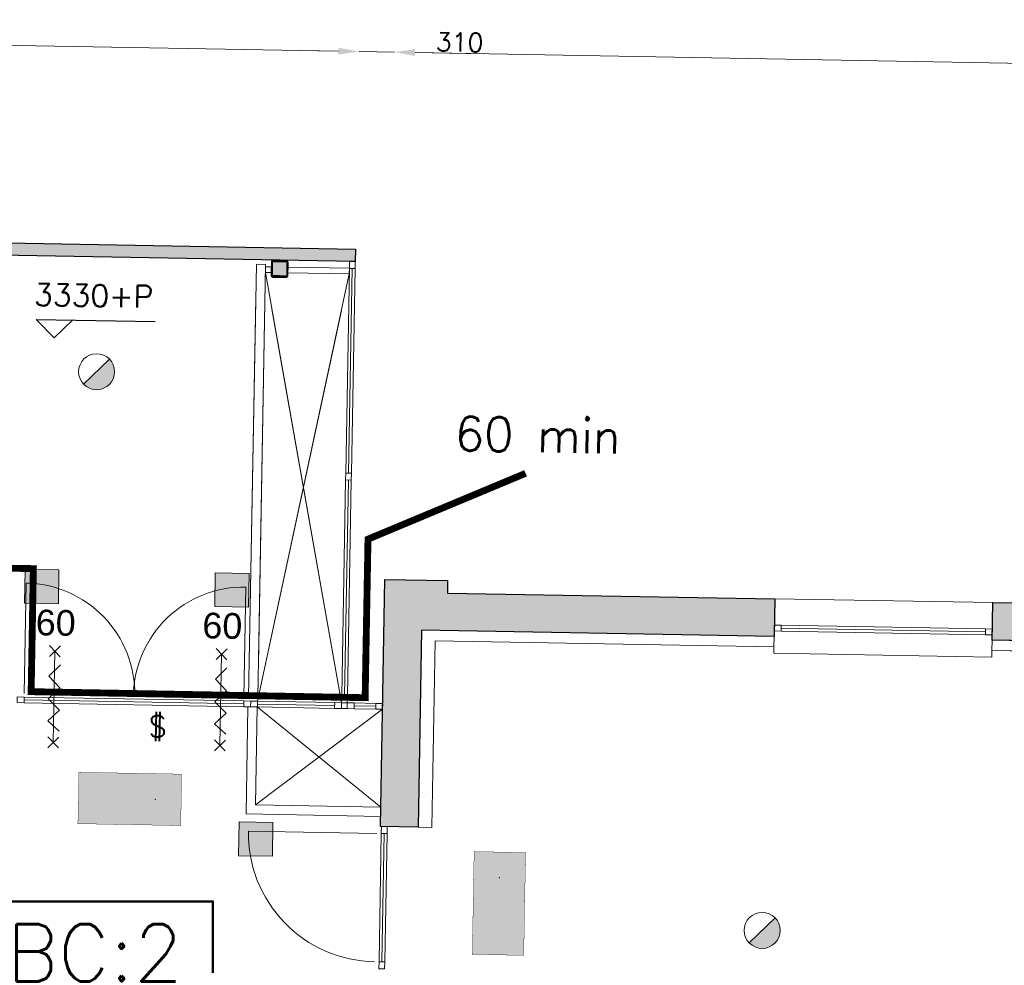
# Model space of a CAD drawing. Header units: millimetres. Extents: x -13022 to 1371524, y -38729 to 632593.
# Tile 139 of 256: x 834830 to 843452, y 14607 to 22890. Entities that reach past the tile are written whole.
import ezdxf

# ---------------------------------------------------------------- set-up
doc = ezdxf.new("R2010")
doc.units = ezdxf.units.MM
doc.header["$LTSCALE"] = 35
doc.set_wipeout_variables(frame=1)
doc.linetypes.add('AI9-LType1', pattern=[1.69333, 0.846665, -0.846665])
doc.linetypes.add('DASHED', pattern=[200, 100, -100])
for name, color, linetype, lineweight in [('A LIJN 4', 4, 'Continuous', 50), ('A OPMER', 10, 'Continuous', 50), ('Al65----_beveiliging-inst', 92, 'Continuous', 9), ('B6 TEKST', 7, 'Continuous', 25), ('B95 tekst', 7, 'Continuous', 25), ('brandveiligheid voorzieningen', 10, 'Continuous', 9)]:
    doc.layers.add(name, color=color, linetype=linetype, lineweight=lineweight)
for name, color, linetype in [('LAYER102', 1, 'Continuous'), ('LAYER111', 7, 'Continuous'), ('LAYER28', 7, 'Continuous'), ('LAYER30', 7, 'Continuous'), ('LAYER31', 7, 'Continuous'), ('LAYER32', 1, 'Continuous')]:
    doc.layers.add(name, color=color, linetype=linetype)
doc.styles.add('Algemeen', font='simplex.shx', dxfattribs={"height": 2.5})
doc.styles.add('SIMPLEX', font='SIMPLEX.SHX', dxfattribs={"width": 0.75})
doc.styles.get("Standard").update_dxf_attribs({"font": 'simplex.shx'})
doc.dimstyles.new('~R----C~', dxfattribs={"dimtxt": 162, "dimasz": 180, "dimexe": 0.18, "dimexo": 0.0625, "dimgap": 16.2, "dimtad": 1, "dimdec": 0, "dimzin": 0, "dimdsep": 46, "dimtxsty": 'Standard', "dimcen": 0.09, "dimse1": 1, "dimse2": 1, "dimclrd": 7, "dimadec": 0, "dimazin": 0, "dimtfac": 1, "dimtdec": 4, "dimtmove": 0, "dimatfit": 3, "dimfxl": 1, "dimtolj": 1, "dimtzin": 0, "dimlwd": 13, "dimarcsym": 0})

# ---------------------------------------------------------------- blocks, each defined once
blk = doc.blocks.new('*D118')
at = {"layer": 'Defpoints', "color": 0, "linetype": 'Continuous', "transparency": 16777216}
for p in [(837770.8, 20881.3), (913899.4, 19510.8), (912479.6, 16883.7)]:
    blk.add_point(p, dxfattribs=at)
at = {"layer": 'LAYER102', "color": 7, "linetype": 'Continuous', "lineweight": 13, "transparency": 16777216}
blk.add_line((913854.9, 17038.9), (913896.2, 19330.8), dxfattribs=at)
at = {"layer": 'LAYER102', "color": 7, "linetype": 'Continuous', "transparency": 16777216}
for points in [[(913866.2, 19331.4), (913926.2, 19330.3), (913899.4, 19510.8)], [(913825, 17039.5), (913884.9, 17038.4), (913851.7, 16859)]]:
    blk.add_solid(points, dxfattribs=at)
at = {"layer": 'LAYER102', "color": 0, "linetype": 'Continuous', "transparency": 16777216, "insert": (913778.4, 18186.6), "char_height": 162, "attachment_point": 5, "rotation": 88.96863}
blk.add_mtext('\\A1;2652', dxfattribs=at)
blk = doc.blocks.new('*D121')
at = {"layer": 'Defpoints', "color": 0, "linetype": 'Continuous', "transparency": 16777216}
for p in [(837801.9, 22611.6), (829730.9, 21026.1), (837770.8, 20881.3)]:
    blk.add_point(p, dxfattribs=at)
at = {"layer": 'LAYER102', "color": 7, "linetype": 'Continuous', "lineweight": 13, "transparency": 16777216}
blk.add_line((829942, 22753.1), (837622, 22614.9), dxfattribs=at)
at = {"layer": 'LAYER102', "color": 7, "linetype": 'Continuous', "transparency": 16777216}
for points in [[(829942.6, 22783.1), (829941.5, 22723.2), (829762, 22756.4)], [(837622.5, 22644.9), (837621.4, 22584.9), (837801.9, 22611.6)]]:
    blk.add_solid(points, dxfattribs=at)
at = {"layer": 'LAYER102', "color": 0, "linetype": 'Continuous', "transparency": 16777216, "insert": (833783.7, 22781.2), "char_height": 162, "attachment_point": 5, "rotation": 358.96863}
blk.add_mtext('\\A1;8041', dxfattribs=at)
blk = doc.blocks.new('*D122')
at = {"layer": 'Defpoints', "color": 0, "linetype": 'Continuous', "transparency": 16777216}
for p in [(838112.3, 22606.1), (837770.8, 20881.3), (838029.1, 17987.7)]:
    blk.add_point(p, dxfattribs=at)
at = {"layer": 'LAYER102', "color": 7, "linetype": 'Continuous', "lineweight": 13, "transparency": 16777216}
for p, q in [((837622, 22614.9), (837442, 22618.1)), ((837801.9, 22611.6), (838112.3, 22606.1)), ((838292.2, 22602.8), (838890.2, 22592.1))]:
    blk.add_line(p, q, dxfattribs=at)
at = {"layer": 'LAYER102', "color": 7, "linetype": 'Continuous', "transparency": 16777216}
for points in [[(837622.5, 22644.9), (837621.4, 22584.9), (837801.9, 22611.6)], [(838292.8, 22632.8), (838291.7, 22572.8), (838112.3, 22606.1)]]:
    blk.add_solid(points, dxfattribs=at)
at = {"layer": 'LAYER102', "color": 0, "linetype": 'Continuous', "transparency": 16777216, "insert": (838683, 22693), "char_height": 162, "attachment_point": 5, "rotation": 358.96863}
blk.add_mtext('\\A1;310', dxfattribs=at)
blk = doc.blocks.new('*D123')
at = {"layer": 'Defpoints', "color": 0, "linetype": 'Continuous', "transparency": 16777216}
for p in [(912558.5, 21265.8), (838029.1, 17987.7), (912479.6, 16883.7)]:
    blk.add_point(p, dxfattribs=at)
at = {"layer": 'LAYER102', "color": 7, "linetype": 'Continuous', "lineweight": 13, "transparency": 16777216}
blk.add_line((838292.2, 22602.8), (912378.5, 21269.1), dxfattribs=at)
at = {"layer": 'LAYER102', "color": 7, "linetype": 'Continuous', "transparency": 16777216}
for points in [[(838292.8, 22632.8), (838291.7, 22572.8), (838112.3, 22606.1)], [(912379.1, 21299.1), (912378, 21239.1), (912558.5, 21265.8)]]:
    blk.add_solid(points, dxfattribs=at)
at = {"layer": 'LAYER102', "color": 0, "linetype": 'Continuous', "transparency": 16777216, "insert": (875337.1, 22033.1), "char_height": 162, "attachment_point": 5, "rotation": 358.96863}
blk.add_mtext('\\A1;74458', dxfattribs=at)
blk = doc.blocks.new('Brandmelder')
at = {"layer": 'brandveiligheid voorzieningen'}
blk.add_hatch(color=256, dxfattribs=at).paths.add_polyline_path([(76.62, -89.8, 0.198912), (75.85, -87.94), (72.13, -91.66, 0.668179)])
blk.add_line((72.13, -91.66), (75.85, -87.94), dxfattribs=at)
blk.add_circle((73.99, -89.8), 2.63, dxfattribs=at)
blk = doc.blocks.new('Panieksluiting')
at = {"layer": 'brandveiligheid voorzieningen', "lineweight": 0, "style": 'Algemeen'}
blk.add_text('$', height=3.09, dxfattribs=at).set_placement((158.43, -91.61))
blk = doc.blocks.new('Vluchtrichting rechtdoor of naar beneden')
at = {"layer": 'Al65----_beveiliging-inst', "linetype": 'Continuous', "true_color": 0xffffff}
h = blk.add_hatch(color=7, dxfattribs=at)
edge = h.paths.add_edge_path()
edge.add_arc((-2.1449, 5.962), 0.7575, 92.128042, 178.185477)
edge.add_arc((-2.1628, 5.9872), 0.7392, 180.090101, 191.562583)
edge.add_line((-2.887, 5.839), (-4.652, 5.839))
edge.add_line((-4.652, 5.839), (-5.698, 4.787))
edge.add_line((-5.698, 4.787), (-5.285, 4.372))
edge.add_line((-5.285, 4.372), (-4.41, 5.253))
edge.add_line((-4.41, 5.253), (-3.544, 5.253))
edge.add_line((-3.544, 5.253), (-5.527, 3.346))
edge.add_line((-5.527, 3.346), (-6.694, 3.346))
edge.add_line((-6.694, 3.346), (-6.694, 2.613))
edge.add_line((-6.694, 2.613), (-4.496, 2.613))
edge.add_line((-4.496, 2.613), (-4.136, 2.974))
edge.add_line((-4.136, 2.974), (-3.193, 2.026))
edge.add_line((-3.193, 2.026), (-3.193, 0.852))
edge.add_line((-3.193, 0.852), (-2.464, 0.852))
edge.add_line((-2.464, 0.852), (-2.464, 2.33))
edge.add_line((-2.464, 2.33), (-3.621, 3.493))
edge.add_line((-3.621, 3.493), (-3.192, 3.923))
edge.add_line((-3.192, 3.923), (-2.428, 3.154))
edge.add_line((-2.428, 3.154), (-2.033, 3.552))
edge.add_line((-2.033, 3.552), (-2.797, 4.321))
edge.add_line((-2.797, 4.321), (-2.317, 4.803))
edge.add_line((-2.317, 4.803), (-2.317, 5.267))
edge.add_line((-2.317, 5.267), (-2.173, 5.253))
edge.add_arc((-2.2013, 6.0112), 0.7587, 272.13837, 358.096609)
edge.add_arc((-2.2036, 5.9585), 0.7611, 2.072152, 87.692869)
for points in [[(1.1805, 2.889), (1.1805, 5.804), (0.5775, 5.804), (0.5775, 2.889), (-0.571, 2.889), (0.879, 1.421), (2.334, 2.889)], [(3.808, 1.106), (6.433, 1.106), (6.433, 6.344), (3.808, 6.344)]]:
    blk.add_hatch(color=7, dxfattribs=at).paths.add_polyline_path(points)
at = {"layer": 'Al65----_beveiliging-inst', "color": 7, "true_color": 0xffffff, "const_width": 0.05}
blk.add_lwpolyline([(-7.5, 0), (7.5, 0), (7.5, 7.5), (-7.5, 7.5)], close=True, dxfattribs=at)
at = {"layer": 'Al65----_beveiliging-inst', "color": 255}
blk.add_point((3.75, 3.75), dxfattribs=at)
at = {"layer": 'Al65----_beveiliging-inst', "color": 7, "true_color": 0xffffff}
blk.add_solid([(-7.5, 0), (7.5, 0), (-7.5, 7.5), (7.5, 7.5)], dxfattribs=at)
at = {"layer": 'Al65----_beveiliging-inst', "color": 92}
blk.add_solid([(-7.25, 0.25), (7.25, 0.25), (-7.25, 7.25), (7.25, 7.25)], dxfattribs=at)
blk = doc.blocks.new('Kleefmagneet')
at = {"layer": 'Al65----_beveiliging-inst', "linetype": 'Continuous'}
blk.add_hatch(color=92, dxfattribs=at).paths.add_polyline_path([(76.19, -67.42), (71.25, -67.42), (71.25, -72.36), (76.19, -72.36)])
at = {"layer": 'Al65----_beveiliging-inst', "color": 92, "linetype": 'Continuous'}
blk.add_lwpolyline([(71.25, -72.36), (76.19, -72.36), (76.19, -67.42), (71.25, -67.42)], close=True, dxfattribs=at)

msp = doc.modelspace()

# ---------------------------------------------------------------- hatches: boundary and pattern name
at = {"layer": 'LAYER111', "linetype": 'Continuous', "lineweight": 5}
msp.add_hatch(color=254, dxfattribs=at).paths.add_polyline_path([(837047.435, 20646.291, -0.4147285), (837042.526, 20651.38), (837044.614, 20767.361, -0.41387036), (837049.703, 20772.27), (837165.685, 20770.183, -0.41347007), (837170.594, 20765.093), (837168.506, 20649.112, -0.41392758), (837163.417, 20644.203)], flags=0)

# ---------------------------------------------------------------- linework, layer by layer
at = {"layer": 'A LIJN 4', "ltscale": 0.1}
msp.add_lwpolyline([(834390.228, 15166.314), (836522.388, 15166.314), (836522.388, 14301.322), (834390.228, 14301.322)], close=True, dxfattribs=at)
at = {"layer": 'B95 tekst'}
for p, q in [((834974.915, 20265.57), (836016.63, 20246.816)), ((834974.915, 20265.57), (835132.01, 20102.714)), ((835294.866, 20259.81), (835132.01, 20102.714))]:
    msp.add_line(p, q, dxfattribs=at)
at = {"layer": 'LAYER28', "color": 7, "linetype": 'Continuous', "lineweight": 25}
msp.add_lwpolyline([(837178.504, 20648.932), (837180.592, 20764.913, 0.41421358), (837165.865, 20780.181), (837049.883, 20782.269, 0.41421358), (837034.616, 20767.541), (837032.528, 20651.56, 0.41421358), (837047.255, 20636.293), (837163.237, 20634.205, 0.41421358), (837178.504, 20648.932)], format="xyb", close=True, dxfattribs=at)
msp.add_lwpolyline([(837178.504, 20648.932), (837180.592, 20764.913, 0.41421358), (837165.865, 20780.181), (837049.883, 20782.269, 0.41421358), (837034.616, 20767.541), (837032.528, 20651.56, 0.41421358), (837047.255, 20636.293), (837163.237, 20634.205, 0.41421358), (837178.504, 20648.932)], format="xyb", close=True, dxfattribs=at)
at = {"layer": 'LAYER28', "color": 7, "linetype": 'Continuous', "lineweight": 18}
for points in [[(836914.788, 16951.767), (836834.801, 16953.207), (836904.236, 20747.635), (836983.724, 20746.204)], [(836828.897, 16871.777), (836812.562, 15933.153), (837991.746, 15911.925), (837993.185, 15991.849), (836893.989, 16011.701), (836908.884, 16870.337)]]:
    msp.add_lwpolyline(points, close=True, dxfattribs=at)
at = {"layer": 'LAYER28', "color": 7, "linetype": 'DASHED', "lineweight": 18}
for points in [[(836914.788, 16951.767), (836834.801, 16953.207), (836904.236, 20747.635), (836983.724, 20746.204)], [(836828.897, 16871.777), (836812.562, 15933.153), (837991.746, 15911.925), (837993.185, 15991.849), (836893.989, 16011.701), (836908.884, 16870.337)]]:
    msp.add_lwpolyline(points, close=True, dxfattribs=at)
at = {"layer": 'LAYER28', "color": 7, "linetype": 'Continuous', "lineweight": 18}
for points in [[(841442.025, 17816.512), (843351.776, 17785.507)], [(836893.989, 16011.701), (838008.643, 16850.538)], [(836908.884, 16870.337), (837993.185, 15991.849)], [(837648.327, 16857.025), (837698.319, 16856.125)]]:
    msp.add_lwpolyline(points, dxfattribs=at)
at = {"layer": 'LAYER28', "color": 7, "linetype": 'DASHED', "lineweight": 18}
for points in [[(841442.025, 17816.512), (843351.776, 17785.507)], [(836893.989, 16011.701), (838008.643, 16850.538)], [(836908.884, 16870.337), (837993.185, 15991.849)], [(837648.327, 16857.025), (837698.319, 16856.125)]]:
    msp.add_lwpolyline(points, dxfattribs=at)
at = {"layer": 'LAYER30', "color": 7, "linetype": 'Continuous', "lineweight": 18}
for points in [[(837685.444, 18918.761), (837717.732, 20712.268)], [(837710.44, 18918.311), (837742.728, 20711.818)], [(837735.436, 18917.861), (837767.724, 20711.368)], [(837684.364, 18858.771), (837650.307, 16967.007)], [(837709.36, 18858.321), (837675.303, 16966.557)], [(837734.356, 18857.871), (837700.299, 16966.107)], [(841496.975, 17535.485), (843286.685, 17503.266)], [(841497.425, 17560.481), (843287.135, 17528.262)], [(841497.875, 17585.477), (843287.585, 17553.258)], [(835089.974, 17312.306), (835186.804, 17405.703)], [(835185.091, 17310.593), (835091.686, 17407.415)], [(835138.389, 17359.004), (835123.989, 16559.134)], [(836549.313, 17286.034), (836646.143, 17379.431)], [(836644.431, 17284.321), (836551.025, 17381.143)], [(836597.728, 17332.732), (836583.328, 16532.862)], [(835186.221, 17238.124), (835084.437, 17139.94), (835182.621, 17038.156), (835080.837, 16939.972), (835179.111, 16843.188), (835077.417, 16750.003), (835175.781, 16658.218)], [(836645.56, 17211.852), (836543.776, 17113.668), (836641.96, 17011.884), (836540.176, 16913.7), (836638.45, 16816.916), (836536.756, 16723.731), (836635.12, 16631.946)], [(834868.09, 16907.077), (836792.466, 16872.433)], [(834868.54, 16932.073), (836792.916, 16897.429)], [(834868.99, 16957.069), (836793.366, 16922.425)], [(836913.346, 16920.265), (837589.237, 16908.097)], [(837759.209, 16905.037), (837949.553, 16901.61)], [(836912.446, 16870.273), (837588.337, 16858.105)], [(836912.896, 16895.269), (837588.787, 16883.101)], [(837758.309, 16855.045), (837948.653, 16851.618)], [(837758.759, 16880.041), (837949.103, 16876.614)], [(835172.404, 16605.832), (835075.574, 16512.435)], [(835077.286, 16607.545), (835170.691, 16510.707)], [(836631.743, 16579.56), (836534.913, 16486.163)], [(836536.626, 16581.273), (836630.03, 16484.435)], [(837976.741, 14637.489), (837996.994, 15762.474)], [(838001.737, 14637.039), (838021.99, 15762.024)], [(838026.733, 14636.589), (838046.986, 15761.574)]]:
    msp.add_lwpolyline(points, dxfattribs=at)
for points in [[(837717.732, 20712.268), (837718.812, 20772.258), (837768.804, 20771.358), (837767.724, 20711.368)], [(837684.364, 18858.771), (837685.444, 18918.761), (837735.436, 18917.861), (837734.356, 18857.871)], [(837735.436, 18917.861), (837734.356, 18857.871), (837684.364, 18858.771), (837685.444, 18918.761)], [(843287.585, 17553.258), (843347.575, 17552.178), (843346.675, 17502.186), (843286.685, 17503.266)], [(834809, 16958.149), (834868.99, 16957.069), (834868.09, 16907.077), (834808.1, 16908.157)], [(836793.366, 16922.425), (836853.356, 16921.345), (836852.456, 16871.353), (836792.466, 16872.433)], [(836853.356, 16921.345), (836913.346, 16920.265), (836912.446, 16870.273), (836852.456, 16871.353)], [(837589.237, 16908.097), (837649.227, 16907.017), (837648.327, 16857.025), (837588.337, 16858.105)], [(837700.299, 16966.107), (837699.219, 16906.117), (837649.227, 16907.017), (837650.307, 16967.007)], [(837699.219, 16906.117), (837759.209, 16905.037), (837758.309, 16855.045), (837698.319, 16856.125)], [(837949.553, 16901.61), (838009.543, 16900.53), (838008.643, 16850.538), (837948.653, 16851.618)], [(837996.994, 15762.474), (837998.074, 15822.465), (838048.066, 15821.565), (838046.986, 15761.574)], [(837975.661, 14577.498), (837976.741, 14637.489), (838026.733, 14636.589), (838025.653, 14576.598)]]:
    msp.add_lwpolyline(points, close=True, dxfattribs=at)
at = {"layer": 'LAYER31', "color": 7, "linetype": 'Continuous', "lineweight": 18}
for points in [[(834869.533, 16987.255), (834886.962, 17955.345, -0.41421361), (835837.626, 16969.827)], [(836793.909, 16952.611), (836811.337, 17920.701, 0.41421361), (835825.816, 16970.04)], [(837957.875, 15763.175), (836833.058, 15783.424, 0.41421361), (837937.626, 14638.357)]]:
    msp.add_lwpolyline(points, format="xyb", dxfattribs=at)

# ---------------------------------------------------------------- block references
at = {"layer": 'A OPMER', "ltscale": 0.1}
for p, xscale, yscale, zscale, rotation in [((835790.338, 15839.769), 59.99999999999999, 59.99999999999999, 59.99999999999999, 358.9686325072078), ((839251.872, 15144.682), 60, 60, 60, 88.96863250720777)]:
    msp.add_blockref('Vluchtrichting rechtdoor of naar beneden', p, dxfattribs=dict(at, xscale=xscale, yscale=yscale, zscale=zscale, rotation=rotation))
at = {"layer": 'Al65----_beveiliging-inst', "xscale": 59.99999999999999, "yscale": 59.99999999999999, "zscale": 59.99999999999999, "rotation": 358.9686325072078}
for name, p in [('Brandmelder', (831162.242, 25274.024)), ('Kleefmagneet', (830676.623, 22196.983)), ('Kleefmagneet', (832341.479, 22167.012)), ('Panieksluiting', (826551.546, 22274.223)), ('Kleefmagneet', (832550.495, 19985.209)), ('Brandmelder', (836990.372, 20380.161))]:
    msp.add_blockref(name, p, dxfattribs=at)

# ---------------------------------------------------------------- texts
at = {"layer": 'B6 TEKST', "style": 'SIMPLEX'}
msp.add_text('3330+P', height=192, rotation=358.9686325, dxfattribs=at).set_placement((834954.416, 20386.942))
at = {"layer": 'B95 tekst', "style": 'Algemeen'}
msp.add_text('60 min', height=300, rotation=358.9686325, dxfattribs=at).set_placement((838638.228, 19115.478))
at = {"layer": 'B95 tekst', "insert": (835487.291, 14966.708), "char_height": 500, "width": 13151.73817, "attachment_point": 2, "style": 'Algemeen'}
msp.add_mtext('BC:2', dxfattribs=at)
at = {"layer": 'LAYER32', "color": 7, "linetype": 'Continuous', "lineweight": 0, "char_height": 225, "attachment_point": 7, "rotation": 358.9686325, "line_spacing_factor": 1.333333}
for insert in [(834968.942, 17495.412), (836428.281, 17469.14)]:
    msp.add_mtext('{\\fArial|b0|i0|c0|p34;60}', dxfattribs=dict(at, insert=insert))

# ---------------------------------------------------------------- dimensions: what is measured, and where the dimension line sits
at = {"layer": 'LAYER102', "color": 7, "linetype": 'Continuous'}
for base, p1, p2, picture, middle in [((837801.934, 22611.646), (829730.899, 21026.08), (837770.784, 20881.34), '*D121', (833783.741, 22781.2)), ((838112.258, 22606.059), (837770.784, 20881.34), (838029.116, 17987.737), '*D122', (838682.973, 22693))]:
    dim = msp.add_linear_dim(base=base, p1=p1, p2=p2, angle=358.9686325, dimstyle='~R----C~', dxfattribs=at)
    dim.commit()
    dim.dimension.update_dxf_attribs({"geometry": picture, "text_midpoint": middle})

# ---------------------------------------------------------------- wipeouts: each hides what was drawn before it
at = {"linetype": 'Continuous'}
for points in [[(838439.003, 15814.523), (838319.022, 15816.683), (838350.071, 17541.391), (838468.433, 17449.273)], [(843344.214, 17365.442), (843345.834, 17455.428), (846936.314, 17390.789), (846934.694, 17300.804)]]:
    msp.add_wipeout(points, dxfattribs=at).dxf.layer = 'LAYER111'

# ---------------------------------------------------------------- next in the draw order: hatches: boundary and pattern name
at = {"layer": 'LAYER111', "linetype": 'Continuous', "lineweight": 5}
msp.add_hatch(color=254, dxfattribs=at).paths.add_polyline_path([(843345.834, 17455.428), (843351.776, 17785.507), (844423.352, 17766.216), (844425.255, 17871.886), (844969.916, 17862.081), (844968.014, 17756.41), (846942.246, 17720.275), (846936.314, 17390.789)], flags=0)

# ---------------------------------------------------------------- next in the draw order: linework, layer by layer
at = {"layer": 'LAYER102', "color": 7, "linetype": 'Continuous', "lineweight": 18}
for points in [[(838319.022, 15816.683), (838350.071, 17541.391)], [(838468.433, 17449.273), (838439.003, 15814.523)], [(838439.003, 15814.523), (838319.022, 15816.683)]]:
    msp.add_lwpolyline(points, dxfattribs=at)
msp.add_lwpolyline([(843344.214, 17365.442), (843345.834, 17455.428), (846936.314, 17390.789), (846934.694, 17300.804)], close=True, dxfattribs=at)
at = {"layer": 'LAYER102', "color": 7, "linetype": 'DASHED', "lineweight": 18}
msp.add_lwpolyline([(843344.214, 17365.442), (843345.834, 17455.428), (846936.314, 17390.789), (846934.694, 17300.804)], close=True, dxfattribs=at)
msp.add_lwpolyline([(838439.003, 15814.523), (838319.022, 15816.683)], dxfattribs=at)
at = {"layer": 'LAYER28', "color": 7, "linetype": 'Continuous', "lineweight": 25}
msp.add_lwpolyline([(843345.834, 17455.428), (843351.776, 17785.507), (844423.352, 17766.216), (844425.255, 17871.886), (844969.916, 17862.081), (844968.014, 17756.41), (846942.246, 17720.275), (846936.314, 17390.789)], close=True, dxfattribs=at)

# ---------------------------------------------------------------- next in the draw order: texts
at = {"layer": 'LAYER102', "color": 7, "linetype": 'Continuous', "lineweight": 0, "insert": (995229.674, 12428.575), "char_height": 162, "attachment_point": 7, "rotation": 358.9686325, "line_spacing_factor": 1.333333}
msp.add_mtext('\\pi-707.73;{\\fArial|b1|i0|c0|p34;\\H1.2346x;auditorium\\fArial|b0|i0|c0|p34;\\H0.81x;\\P\\pi-1075.3;max. aantal pers. 100\\P\\pi-925.11;bijeenkomstfunctie \\P\\pi-642.1;max pers. 75\\P\\pi-453.52;106,3 m2}', dxfattribs=at)

# ---------------------------------------------------------------- next in the draw order: wipeouts: each hides what was drawn before it
at = {"linetype": 'Continuous'}
msp.add_wipeout([(837047.255, 20636.293), (837039.793, 20638.437), (837034.393, 20644.025), (837032.528, 20651.56), (837034.616, 20767.541), (837036.751, 20775.004), (837042.348, 20780.394), (837049.883, 20782.269), (837165.865, 20780.181), (837173.327, 20778.036), (837178.728, 20772.448), (837180.592, 20764.913), (837178.504, 20648.932), (837176.37, 20641.469), (837170.772, 20636.079), (837163.237, 20634.205), (837105.246, 20635.249), (837105.426, 20645.247), (837163.417, 20644.203), (837166.974, 20645.604), (837168.506, 20649.112), (837170.594, 20765.093), (837169.189, 20768.654), (837165.685, 20770.183), (837049.703, 20772.27), (837046.146, 20770.869), (837044.614, 20767.361), (837042.526, 20651.38), (837043.931, 20647.819), (837047.435, 20646.291), (837105.426, 20645.247), (837105.246, 20635.249)], dxfattribs=at).dxf.layer = 'LAYER111'

# ---------------------------------------------------------------- next in the draw order: hatches: boundary and pattern name
at = {"layer": 'LAYER111', "linetype": 'Continuous', "lineweight": 5}
msp.add_hatch(color=254, dxfattribs=at).paths.add_polyline_path([(829730.899, 21026.08), (837770.784, 20881.34), (837768.804, 20771.358), (829728.919, 20916.098)], flags=0)
at = {"layer": 'LAYER28', "linetype": 'Continuous', "lineweight": 13}
h = msp.add_hatch(dxfattribs=at)
h.set_pattern_fill('~A--FYV~', angle=-1.0313675, style=0, pattern_type=0)
h.set_pattern_definition([(43.96863251, (521764.3542, 56868.8046), (-0.20827933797, 0.21591600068), []), (43.96863251, (521764.35802, 56869.0167), (-0.20827933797, 0.21591600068), [])])
h.paths.add_polyline_path([(837105.246, 20635.249), (837105.426, 20645.247), (837047.435, 20646.291, -0.41421358), (837042.526, 20651.38), (837044.614, 20767.361, -0.41421358), (837049.703, 20772.27), (837165.685, 20770.183, -0.41421358), (837170.594, 20765.093), (837168.506, 20649.112, -0.41421358), (837163.417, 20644.203), (837105.426, 20645.247), (837105.246, 20635.249), (837163.237, 20634.205, 0.41421358), (837178.504, 20648.932), (837180.592, 20764.913, 0.41421358), (837165.865, 20780.181), (837049.883, 20782.269, 0.41421358), (837034.616, 20767.541), (837032.528, 20651.56, 0.41421358), (837047.255, 20636.293)], flags=0)

# ---------------------------------------------------------------- next in the draw order: linework, layer by layer
at = {"layer": 'LAYER28', "color": 7, "linetype": 'Continuous', "lineweight": 25}
msp.add_lwpolyline([(829730.899, 21026.08), (837770.784, 20881.34), (837768.804, 20771.358), (829728.919, 20916.098)], close=True, dxfattribs=at)
msp.add_lwpolyline([(837105.246, 20635.249), (837105.426, 20645.247), (837047.435, 20646.291, -0.41421358), (837042.526, 20651.38), (837044.614, 20767.361, -0.41421358), (837049.703, 20772.27), (837165.685, 20770.183, -0.41421358), (837170.594, 20765.093), (837168.506, 20649.112, -0.41421358), (837163.417, 20644.203), (837105.426, 20645.247), (837105.246, 20635.249), (837163.237, 20634.205, 0.41421358), (837178.504, 20648.932), (837180.592, 20764.913, 0.41421358), (837165.865, 20780.181), (837049.883, 20782.269, 0.41421358), (837034.616, 20767.541), (837032.528, 20651.56, 0.41421358), (837047.255, 20636.293)], format="xyb", close=True, dxfattribs=at)
at = {"layer": 'LAYER28', "color": 7, "linetype": 'Continuous', "lineweight": 18}
for points in [[(836983.364, 20726.207), (837033.855, 20725.298), (837032.955, 20675.306), (836982.464, 20676.215)], [(837179.832, 20722.67), (837717.745, 20712.986), (837716.845, 20662.994), (837178.932, 20672.678)]]:
    msp.add_lwpolyline(points, close=True, dxfattribs=at)
at = {"layer": 'LAYER28', "color": 7, "linetype": 'DASHED', "lineweight": 18}
for points in [[(836983.364, 20726.207), (837033.855, 20725.298), (837032.955, 20675.306), (836982.464, 20676.215)], [(837179.832, 20722.67), (837717.745, 20712.986), (837716.845, 20662.994), (837178.932, 20672.678)]]:
    msp.add_lwpolyline(points, close=True, dxfattribs=at)
at = {"layer": 'LAYER28', "color": 7, "linetype": 'Continuous', "lineweight": 18}
for points in [[(836913.346, 16920.265), (837716.845, 20662.994)], [(837649.227, 16907.017), (836982.464, 20676.215)]]:
    msp.add_lwpolyline(points, dxfattribs=at)
at = {"layer": 'LAYER28', "color": 7, "linetype": 'DASHED', "lineweight": 18}
for points in [[(836913.346, 16920.265), (837716.845, 20662.994)], [(837649.227, 16907.017), (836982.464, 20676.215)]]:
    msp.add_lwpolyline(points, dxfattribs=at)

# ---------------------------------------------------------------- next in the draw order: wipeouts: each hides what was drawn before it
at = {"linetype": 'Continuous'}
msp.add_wipeout([(838468.433, 17449.273), (838350.071, 17541.391), (841436.085, 17486.566), (841434.465, 17396.58)], dxfattribs=at).dxf.layer = 'LAYER111'

# ---------------------------------------------------------------- next in the draw order: hatches: boundary and pattern name
at = {"layer": 'LAYER111', "linetype": 'Continuous', "lineweight": 5}
msp.add_hatch(color=254, dxfattribs=at).paths.add_polyline_path([(837990.138, 15822.603), (838029.116, 17987.737), (838577.84, 17977.859), (838575.864, 17868.111), (841442.025, 17816.512), (841436.085, 17486.566), (838350.072, 17541.403), (838319.022, 15816.683)], flags=0)

# ---------------------------------------------------------------- next in the draw order: linework, layer by layer
at = {"layer": 'Al65----_beveiliging-inst', "color": 92, "linetype": 'AI9-LType1', "lineweight": 0, "ltscale": 0.1, "const_width": 60, "flags": 128}
msp.add_lwpolyline([(828672.181, 18910.902), (829556.081, 18178.912), (834950.002, 18081.807), (834930.598, 17003.983), (837855.314, 16951.33), (837880.312, 18339.873), (839260.372, 18916.634)], dxfattribs=at)
at = {"layer": 'LAYER102', "color": 7, "linetype": 'DASHED', "lineweight": 18}
for points in [[(838319.022, 15816.683), (838350.071, 17541.391)], [(838350.071, 17541.391), (841436.085, 17486.566)], [(838468.433, 17449.273), (838439.003, 15814.523)], [(841434.465, 17396.58), (838468.433, 17449.273)], [(841436.085, 17486.566), (841434.465, 17396.58)]]:
    msp.add_lwpolyline(points, dxfattribs=at)
at = {"layer": 'LAYER102', "color": 7, "linetype": 'Continuous', "lineweight": 18}
for points in [[(838350.071, 17541.391), (841436.085, 17486.566)], [(841434.465, 17396.58), (838468.433, 17449.273)], [(841436.085, 17486.566), (841434.465, 17396.58)]]:
    msp.add_lwpolyline(points, dxfattribs=at)
at = {"layer": 'LAYER28', "color": 7, "linetype": 'Continuous', "lineweight": 25}
msp.add_lwpolyline([(837990.138, 15822.603), (838029.116, 17987.737), (838577.84, 17977.859), (838575.864, 17868.111), (841442.025, 17816.512), (841436.085, 17486.566), (838350.072, 17541.403), (838319.022, 15816.683)], close=True, dxfattribs=at)
at = {"layer": 'LAYER28', "color": 7, "linetype": 'Continuous', "lineweight": 18}
msp.add_lwpolyline([(843344.214, 17365.442), (843343.165, 17307.209), (841433.475, 17341.589), (841434.466, 17396.674)], dxfattribs=at)
at = {"layer": 'LAYER28', "color": 7, "linetype": 'DASHED', "lineweight": 18}
msp.add_lwpolyline([(843344.214, 17365.442), (843343.165, 17307.209), (841433.475, 17341.589), (841434.466, 17396.674)], dxfattribs=at)
at = {"layer": 'LAYER30', "color": 7, "linetype": 'Continuous', "lineweight": 18}
msp.add_lwpolyline([(841437.885, 17586.557), (841497.875, 17585.477), (841496.975, 17535.485), (841436.985, 17536.565)], close=True, dxfattribs=at)

# ---------------------------------------------------------------- next in the draw order: dimensions: what is measured, and where the dimension line sits
at = {"layer": 'LAYER102', "color": 7, "linetype": 'Continuous'}
for base, p1, p2, angle, picture, middle in [((912558.508, 21265.825), (838029.116, 17987.737), (912479.617, 16883.668), 358.9686325, '*D123', (875337.133, 22033.126)), ((913899.448, 19510.818), (912479.617, 16883.668), (837770.784, 20881.34), 88.9686325, '*D118', (913778.393, 18186.642))]:
    dim = msp.add_linear_dim(base=base, p1=p1, p2=p2, angle=angle, dimstyle='~R----C~', dxfattribs=at)
    dim.commit()
    dim.dimension.update_dxf_attribs({"geometry": picture, "text_midpoint": middle})

doc.saveas('drawing.dxf')
